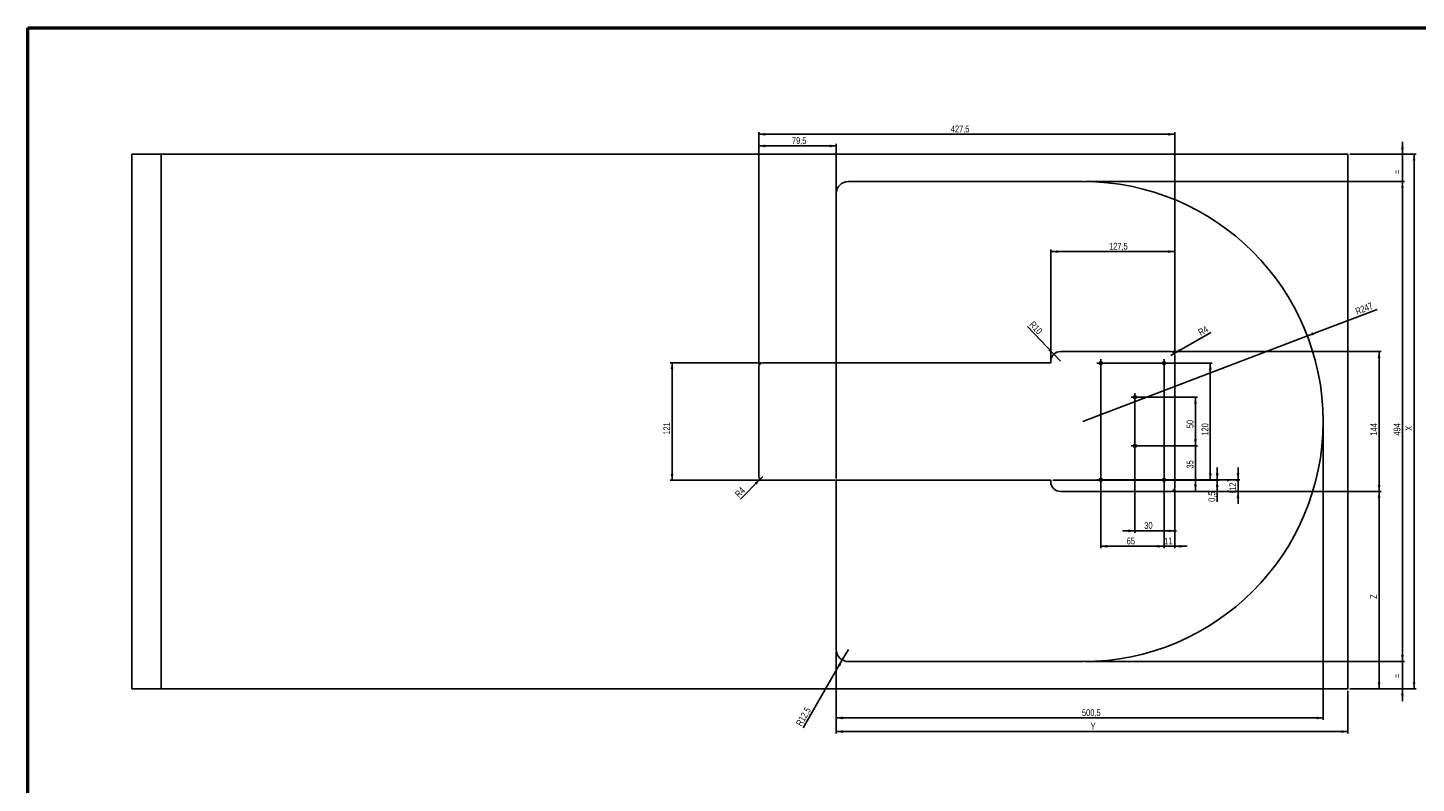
# Model space of a CAD drawing. Header units: millimetres. Extents: x 30 to 2395, y -494 to 1174.
# Tile 2 of 3: x 30 to 1458, y 397 to 1174. Entities that reach past the tile are written whole.
import ezdxf

# ---------------------------------------------------------------- set-up
doc = ezdxf.new("R2010")
doc.units = ezdxf.units.MM
doc.header["$LTSCALE"] = 2
doc.layers.add('DÜNN', color=7, linetype='Continuous')
doc.styles.add('SLDTEXTSTYLE4', font='TXT', dxfattribs={"width": 0.75})
doc.dimstyles.new('SLDDIMSTYLE0', dxfattribs={"dimtxt": 7, "dimasz": 6.604, "dimexe": 0, "dimexo": 0.0625, "dimgap": 1.75, "dimtad": 1, "dimdec": 0, "dimrnd": 1e-09, "dimzin": 12, "dimdsep": 46, "dimtxsty": 'SLDTEXTSTYLE4', "dimsah": 1, "dimcen": 0.09, "dimadec": 0, "dimazin": 3, "dimtfac": 1, "dimtdec": 0, "dimtmove": 0, "dimatfit": 0, "dimfxl": 1, "dimfrac": 2, "dimtolj": 1, "dimtzin": 12, "dimarcsym": 0})
doc.dimstyles.new('SLDDIMSTYLE2', dxfattribs={"dimtxt": 7, "dimasz": 6.604, "dimexe": 0, "dimexo": 0.0625, "dimgap": 1.75, "dimtad": 1, "dimdec": 1, "dimrnd": 1e-09, "dimzin": 12, "dimdsep": 46, "dimtxsty": 'SLDTEXTSTYLE4', "dimsah": 1, "dimcen": 0.09, "dimadec": 0, "dimazin": 3, "dimtfac": 1, "dimtdec": 1, "dimtofl": 0, "dimtmove": 0, "dimatfit": 3, "dimfxl": 1, "dimfrac": 2, "dimtolj": 1, "dimtzin": 12, "dimarcsym": 0})
doc.dimstyles.new('SLDDIMSTYLE3', dxfattribs={"dimtxt": 7, "dimasz": 6.604, "dimexe": 0, "dimexo": 0.0625, "dimgap": 1.75, "dimtad": 1, "dimdec": 0, "dimrnd": 1e-09, "dimzin": 12, "dimdsep": 46, "dimtxsty": 'SLDTEXTSTYLE4', "dimsah": 1, "dimcen": 0.09, "dimadec": 0, "dimazin": 3, "dimtfac": 1, "dimtdec": 0, "dimtofl": 0, "dimtmove": 0, "dimatfit": 3, "dimfxl": 1, "dimfrac": 2, "dimtolj": 1, "dimtzin": 12, "dimarcsym": 0})
doc.dimstyles.new('SLDDIMSTYLE4', dxfattribs={"dimtxt": 7, "dimasz": 6.604, "dimexe": 0, "dimexo": 0.0625, "dimgap": 1.75, "dimtad": 1, "dimdec": 0, "dimrnd": 1e-09, "dimzin": 12, "dimdsep": 46, "dimtxsty": 'SLDTEXTSTYLE4', "dimsah": 1, "dimcen": 0.09, "dimadec": 0, "dimazin": 3, "dimtfac": 1, "dimtofl": 0, "dimtmove": 0, "dimatfit": 3, "dimfxl": 1, "dimfrac": 2, "dimtolj": 1, "dimtzin": 12, "dimarcsym": 0})
doc.dimstyles.new('SLDDIMSTYLE5', dxfattribs={"dimtxt": 7, "dimasz": 6.604, "dimexe": 0, "dimexo": 0.0625, "dimgap": 1.75, "dimtad": 1, "dimdec": 0, "dimrnd": 1e-09, "dimzin": 12, "dimdsep": 46, "dimtxsty": 'SLDTEXTSTYLE4', "dimsah": 1, "dimcen": 0, "dimadec": 0, "dimazin": 3, "dimtfac": 1, "dimtdec": 0, "dimtofl": 0, "dimtmove": 0, "dimatfit": 3, "dimfxl": 1, "dimfrac": 2, "dimtolj": 1, "dimtzin": 12, "dimarcsym": 0})
doc.dimstyles.new('SLDDIMSTYLE6', dxfattribs={"dimtxt": 7, "dimasz": 6.604, "dimexe": 0, "dimexo": 0.0625, "dimgap": 1.75, "dimtad": 1, "dimdec": 1, "dimrnd": 1e-09, "dimzin": 12, "dimdsep": 46, "dimtxsty": 'SLDTEXTSTYLE4', "dimsah": 1, "dimcen": 0, "dimadec": 0, "dimazin": 3, "dimtfac": 1, "dimtdec": 1, "dimtofl": 0, "dimtmove": 0, "dimatfit": 3, "dimfxl": 1, "dimfrac": 2, "dimtolj": 1, "dimtzin": 12, "dimarcsym": 0})
doc.dimstyles.new('SLDDIMSTYLE7', dxfattribs={"dimtxt": 7, "dimasz": 6.604, "dimexe": 0, "dimexo": 0.0625, "dimgap": 1.75, "dimtad": 1, "dimdec": 1, "dimrnd": 1e-09, "dimzin": 12, "dimdsep": 46, "dimtxsty": 'SLDTEXTSTYLE4', "dimsah": 1, "dimcen": 0.09, "dimadec": 0, "dimazin": 3, "dimtfac": 1, "dimtofl": 0, "dimtmove": 0, "dimatfit": 3, "dimfxl": 1, "dimfrac": 2, "dimtolj": 1, "dimtzin": 12, "dimarcsym": 0})
doc.dimstyles.new('SLDDIMSTYLE8', dxfattribs={"dimtxt": 7, "dimasz": 6.604, "dimexe": 0, "dimexo": 0.0625, "dimgap": 1.75, "dimtad": 1, "dimdec": 1, "dimrnd": 1e-09, "dimdsep": 46, "dimtxsty": 'SLDTEXTSTYLE4', "dimsah": 1, "dimcen": 0.09, "dimadec": 0, "dimazin": 2, "dimtfac": 1, "dimtmove": 0, "dimatfit": 0, "dimfxl": 1, "dimfrac": 2, "dimtolj": 1, "dimtzin": 12, "dimarcsym": 0})

# ---------------------------------------------------------------- blocks, each defined once
blk = doc.blocks.new('_D_5')
at = {"layer": 'DÜNN'}
for p, q in [((1362, 766.9), (1362, 461.9)), ((861.5, 532.4), (861.5, 461.9)), ((1362, 463.9), (861.5, 463.9))]:
    blk.add_line(p, q, dxfattribs=at)
for points in [[(861.5, 463.9), (868.1, 462.4), (868.1, 465.3)], [(1362, 463.9), (1355.4, 465.3), (1355.4, 462.4)]]:
    blk.add_solid(points, dxfattribs=at)
at = {"layer": 'DÜNN', "insert": (1114.1, 472.9), "char_height": 7, "attachment_point": 1, "style": 'SLDTEXTSTYLE4'}
blk.add_mtext('500,5', dxfattribs=at)
blk = doc.blocks.new('_D_6')
at = {"layer": 'DÜNN'}
for p, q in [((1389.5, 1043.9), (1457.5, 1043.9)), ((1455.5, 1043.9), (1455.5, 493.9)), ((1389.5, 493.9), (1457.5, 493.9))]:
    blk.add_line(p, q, dxfattribs=at)
for points in [[(1455.5, 1043.9), (1454.1, 1037.3), (1456.9, 1037.3)], [(1455.5, 493.9), (1456.9, 500.5), (1454.1, 500.5)]]:
    blk.add_solid(points, dxfattribs=at)
at = {"layer": 'DÜNN', "insert": (1446.5, 759.3), "char_height": 7, "attachment_point": 1, "rotation": 90, "style": 'SLDTEXTSTYLE4'}
blk.add_mtext('X', dxfattribs=at)
blk = doc.blocks.new('_D_7')
at = {"layer": 'DÜNN'}
for p, q in [((1443.5, 521.9), (1443.5, 534.6)), ((1117, 521.9), (1445.5, 521.9)), ((1443.5, 521.9), (1443.5, 493.9)), ((1389.5, 493.9), (1445.5, 493.9)), ((1443.5, 493.9), (1443.5, 481.2))]:
    blk.add_line(p, q, dxfattribs=at)
for points in [[(1443.5, 521.9), (1444.9, 528.5), (1442.1, 528.5)], [(1443.5, 493.9), (1442.1, 487.3), (1444.9, 487.3)]]:
    blk.add_solid(points, dxfattribs=at)
at = {"layer": 'DÜNN', "insert": (1434.5, 504.9), "char_height": 7, "attachment_point": 1, "rotation": 90, "style": 'SLDTEXTSTYLE4'}
blk.add_mtext('=', dxfattribs=at)
blk = doc.blocks.new('_D_8')
at = {"layer": 'DÜNN'}
for p, q in [((1117, 1015.9), (1445.5, 1015.9)), ((1443.5, 521.9), (1443.5, 1015.9)), ((1117, 521.9), (1445.5, 521.9))]:
    blk.add_line(p, q, dxfattribs=at)
for points in [[(1443.5, 1015.9), (1442.1, 1009.3), (1444.9, 1009.3)], [(1443.5, 521.9), (1444.9, 528.5), (1442.1, 528.5)]]:
    blk.add_solid(points, dxfattribs=at)
at = {"layer": 'DÜNN', "insert": (1434.5, 754.4), "char_height": 7, "attachment_point": 1, "rotation": 90, "style": 'SLDTEXTSTYLE4'}
blk.add_mtext('494', dxfattribs=at)
blk = doc.blocks.new('_D_9')
at = {"layer": 'DÜNN'}
for p, q in [((1443.5, 1043.9), (1443.5, 1056.6)), ((1389.5, 1043.9), (1445.5, 1043.9)), ((1443.5, 1015.9), (1443.5, 1043.9)), ((1117, 1015.9), (1445.5, 1015.9)), ((1443.5, 1015.9), (1443.5, 1003.2))]:
    blk.add_line(p, q, dxfattribs=at)
for points in [[(1443.5, 1043.9), (1444.9, 1050.5), (1442.1, 1050.5)], [(1443.5, 1015.9), (1442.1, 1009.3), (1444.9, 1009.3)]]:
    blk.add_solid(points, dxfattribs=at)
at = {"layer": 'DÜNN', "insert": (1434.5, 1023.5), "char_height": 7, "attachment_point": 1, "rotation": 90, "style": 'SLDTEXTSTYLE4'}
blk.add_mtext('=', dxfattribs=at)
blk = doc.blocks.new('_D_10')
at = {"layer": 'DÜNN'}
for p, q in [((861.5, 532.4), (861.5, 447.9)), ((1387.5, 491.9), (1387.5, 447.9)), ((861.5, 449.9), (1387.5, 449.9))]:
    blk.add_line(p, q, dxfattribs=at)
for points in [[(861.5, 449.9), (868.1, 448.4), (868.1, 451.3)], [(1387.5, 449.9), (1380.9, 451.3), (1380.9, 448.4)]]:
    blk.add_solid(points, dxfattribs=at)
at = {"layer": 'DÜNN', "insert": (1123, 458.9), "char_height": 7, "attachment_point": 1, "style": 'SLDTEXTSTYLE4'}
blk.add_mtext('Y', dxfattribs=at)
blk = doc.blocks.new('_D_11')
at = {"layer": 'DÜNN'}
for q in [(1417.4, 884.2), (1115, 768.9)]:
    blk.add_line((1345.8, 856.9), q, dxfattribs=at)
blk.add_solid([(1345.8, 856.9), (1352.5, 857.9), (1351.4, 860.6)], dxfattribs=at)
at = {"layer": 'DÜNN', "insert": (1394.4, 885.1), "char_height": 7, "attachment_point": 1, "rotation": 20.8752, "style": 'SLDTEXTSTYLE4'}
blk.add_mtext('R247', dxfattribs=at)
blk = doc.blocks.new('_D_12')
at = {"layer": 'DÜNN'}
for q in [(874, 534.4), (827.4, 453.7)]:
    blk.add_line((867.7, 523.5), q, dxfattribs=at)
blk.add_solid([(867.7, 523.5), (863.2, 518.5), (865.7, 517.1)], dxfattribs=at)
at = {"layer": 'DÜNN', "insert": (819.6, 458.2), "char_height": 7, "attachment_point": 1, "rotation": 60, "style": 'SLDTEXTSTYLE4'}
blk.add_mtext('R12,5', dxfattribs=at)
blk = doc.blocks.new('_D_13')
at = {"layer": 'DÜNN'}
for p, q in [((782, 827.4), (782, 1054.4)), ((782, 1052.4), (861.5, 1052.4)), ((861.5, 710.4), (861.5, 1054.4))]:
    blk.add_line(p, q, dxfattribs=at)
for points in [[(782, 1052.4), (788.6, 1050.9), (788.6, 1053.8)], [(861.5, 1052.4), (854.9, 1053.8), (854.9, 1050.9)]]:
    blk.add_solid(points, dxfattribs=at)
at = {"layer": 'DÜNN', "insert": (816, 1061.4), "char_height": 7, "attachment_point": 1, "style": 'SLDTEXTSTYLE4'}
blk.add_mtext('79,5', dxfattribs=at)
blk = doc.blocks.new('_D_14')
at = {"layer": 'DÜNN'}
for p, q in [((782, 827.4), (782, 1066.4)), ((782, 1064.4), (1209.5, 1064.4)), ((1209.5, 838.9), (1209.5, 1066.4))]:
    blk.add_line(p, q, dxfattribs=at)
for points in [[(782, 1064.4), (788.6, 1062.9), (788.6, 1065.8)], [(1209.5, 1064.4), (1202.9, 1065.8), (1202.9, 1062.9)]]:
    blk.add_solid(points, dxfattribs=at)
at = {"layer": 'DÜNN', "insert": (979.3, 1073.4), "char_height": 7, "attachment_point": 1, "style": 'SLDTEXTSTYLE4'}
blk.add_mtext('427,5', dxfattribs=at)
blk = doc.blocks.new('_D_15')
at = {"layer": 'DÜNN'}
for q in [(1246.5, 860.6), (1205.5, 836.9)]:
    blk.add_line((1209, 838.9), q, dxfattribs=at)
blk.add_solid([(1209, 838.9), (1215.4, 840.9), (1214, 843.4)], dxfattribs=at)
at = {"layer": 'DÜNN', "insert": (1232.7, 862.9), "char_height": 7, "attachment_point": 1, "rotation": 30, "style": 'SLDTEXTSTYLE4'}
blk.add_mtext('R4', dxfattribs=at)
blk = doc.blocks.new('_D_16')
at = {"layer": 'DÜNN'}
for p, q in [((1198.5, 826.9), (1198.5, 638.5)), ((1209.5, 698.9), (1209.5, 638.5)), ((1198.5, 640.5), (1185.8, 640.5)), ((1198.5, 640.5), (1209.5, 640.5)), ((1209.5, 640.5), (1222.2, 640.5))]:
    blk.add_line(p, q, dxfattribs=at)
for points in [[(1198.5, 640.5), (1191.9, 641.9), (1191.9, 639)], [(1209.5, 640.5), (1216.1, 639), (1216.1, 641.9)]]:
    blk.add_solid(points, dxfattribs=at)
at = {"layer": 'DÜNN', "insert": (1198.7, 649.5), "char_height": 7, "attachment_point": 1, "style": 'SLDTEXTSTYLE4'}
blk.add_mtext('11', dxfattribs=at)
blk = doc.blocks.new('_D_17')
at = {"layer": 'DÜNN'}
for p, q in [((1133.5, 826.9), (1133.5, 638.5)), ((1198.5, 826.9), (1198.5, 638.5)), ((1198.5, 640.5), (1133.5, 640.5))]:
    blk.add_line(p, q, dxfattribs=at)
for points in [[(1133.5, 640.5), (1140.1, 639), (1140.1, 641.9)], [(1198.5, 640.5), (1191.9, 641.9), (1191.9, 639)]]:
    blk.add_solid(points, dxfattribs=at)
at = {"layer": 'DÜNN', "insert": (1160.1, 649.5), "char_height": 7, "attachment_point": 1, "style": 'SLDTEXTSTYLE4'}
blk.add_mtext('65', dxfattribs=at)
blk = doc.blocks.new('_D_18')
at = {"layer": 'DÜNN'}
for p, q in [((1198.5, 826.9), (1198.5, 654.3)), ((1168.5, 791.9), (1168.5, 654.3)), ((1168.5, 656.3), (1155.8, 656.3)), ((1168.5, 656.3), (1198.5, 656.3)), ((1198.5, 656.3), (1211.2, 656.3))]:
    blk.add_line(p, q, dxfattribs=at)
for points in [[(1168.5, 656.3), (1161.9, 657.8), (1161.9, 654.9)], [(1198.5, 656.3), (1205.1, 654.9), (1205.1, 657.8)]]:
    blk.add_solid(points, dxfattribs=at)
at = {"layer": 'DÜNN', "insert": (1178.2, 665.4), "char_height": 7, "attachment_point": 1, "style": 'SLDTEXTSTYLE4'}
blk.add_mtext('30', dxfattribs=at)
blk = doc.blocks.new('_D_19')
at = {"layer": 'DÜNN'}
for p, q in [((1253.1, 708.9), (1253.1, 721.6)), ((1084, 708.4), (1255.1, 708.4)), ((1135.5, 708.9), (1255.1, 708.9)), ((1253.1, 708.9), (1253.1, 708.4)), ((1253.1, 708.4), (1253.1, 686.2))]:
    blk.add_line(p, q, dxfattribs=at)
for points in [[(1253.1, 708.9), (1254.6, 715.5), (1251.7, 715.5)], [(1253.1, 708.4), (1251.7, 701.8), (1254.6, 701.8)]]:
    blk.add_solid(points, dxfattribs=at)
at = {"layer": 'DÜNN', "insert": (1244.1, 686.2), "char_height": 7, "attachment_point": 1, "rotation": 90, "style": 'SLDTEXTSTYLE4'}
blk.add_mtext('0,5', dxfattribs=at)
blk = doc.blocks.new('_D_20')
at = {"layer": 'DÜNN'}
for p, q in [((1135.5, 828.9), (1248, 828.9)), ((1246, 708.9), (1246, 828.9)), ((1135.5, 708.9), (1248, 708.9))]:
    blk.add_line(p, q, dxfattribs=at)
for points in [[(1246, 828.9), (1244.6, 822.3), (1247.5, 822.3)], [(1246, 708.9), (1247.5, 715.5), (1244.6, 715.5)]]:
    blk.add_solid(points, dxfattribs=at)
at = {"layer": 'DÜNN', "insert": (1237, 754.4), "char_height": 7, "attachment_point": 1, "rotation": 90, "style": 'SLDTEXTSTYLE4'}
blk.add_mtext('120', dxfattribs=at)
blk = doc.blocks.new('_D_21')
at = {"layer": 'DÜNN'}
for p, q in [((1170.5, 793.9), (1232.7, 793.9)), ((1230.7, 743.9), (1230.7, 793.9)), ((1170.5, 743.9), (1232.7, 743.9))]:
    blk.add_line(p, q, dxfattribs=at)
for points in [[(1230.7, 793.9), (1229.3, 787.3), (1232.1, 787.3)], [(1230.7, 743.9), (1232.1, 750.5), (1229.3, 750.5)]]:
    blk.add_solid(points, dxfattribs=at)
at = {"layer": 'DÜNN', "insert": (1221.7, 762), "char_height": 7, "attachment_point": 1, "rotation": 90, "style": 'SLDTEXTSTYLE4'}
blk.add_mtext('50', dxfattribs=at)
blk = doc.blocks.new('_D_22')
at = {"layer": 'DÜNN'}
for p, q in [((1230.7, 743.9), (1230.7, 756.6)), ((1170.5, 743.9), (1232.7, 743.9)), ((1230.7, 743.9), (1230.7, 708.9)), ((1200.5, 708.9), (1232.7, 708.9)), ((1230.7, 708.9), (1230.7, 696.2))]:
    blk.add_line(p, q, dxfattribs=at)
for points in [[(1230.7, 743.9), (1232.1, 750.5), (1229.3, 750.5)], [(1230.7, 708.9), (1229.3, 702.3), (1232.1, 702.3)]]:
    blk.add_solid(points, dxfattribs=at)
at = {"layer": 'DÜNN', "insert": (1221.7, 720.5), "char_height": 7, "attachment_point": 1, "rotation": 90, "style": 'SLDTEXTSTYLE4'}
blk.add_mtext('35', dxfattribs=at)
blk = doc.blocks.new('_D_23')
at = {"layer": 'DÜNN'}
for q in [(762.9, 688.9), (786, 712.4)]:
    blk.add_line((783.2, 709.5), q, dxfattribs=at)
blk.add_solid([(783.2, 709.5), (777.5, 705.8), (779.6, 703.8)], dxfattribs=at)
at = {"layer": 'DÜNN', "insert": (756.6, 695.1), "char_height": 7, "attachment_point": 1, "rotation": 45.5008, "style": 'SLDTEXTSTYLE4'}
blk.add_mtext('R4', dxfattribs=at)
blk = doc.blocks.new('_D_24')
at = {"layer": 'DÜNN'}
for p, q in [((784, 829.4), (690.8, 829.4)), ((692.8, 829.4), (692.8, 708.4)), ((784, 708.4), (690.8, 708.4))]:
    blk.add_line(p, q, dxfattribs=at)
for points in [[(692.8, 829.4), (691.3, 822.8), (694.2, 822.8)], [(692.8, 708.4), (694.2, 715), (691.3, 715)]]:
    blk.add_solid(points, dxfattribs=at)
at = {"layer": 'DÜNN', "insert": (683.7, 755.3), "char_height": 7, "attachment_point": 1, "rotation": 90, "style": 'SLDTEXTSTYLE4'}
blk.add_mtext('121', dxfattribs=at)
blk = doc.blocks.new('_D_25')
at = {"layer": 'DÜNN'}
for q in [(1058, 866.7), (1092, 830.9)]:
    blk.add_line((1085.1, 838.1), q, dxfattribs=at)
blk.add_solid([(1085.1, 838.1), (1081.6, 843.9), (1079.5, 841.9)], dxfattribs=at)
at = {"layer": 'DÜNN', "insert": (1064.5, 872.8), "char_height": 7, "attachment_point": 1, "rotation": 313.527, "style": 'SLDTEXTSTYLE4'}
blk.add_mtext('R10', dxfattribs=at)
blk = doc.blocks.new('_D_26')
at = {"layer": 'DÜNN'}
for p, q in [((1082, 831.4), (1082, 945.7)), ((1082, 943.7), (1209.5, 943.7)), ((1209.5, 838.9), (1209.5, 945.7))]:
    blk.add_line(p, q, dxfattribs=at)
for points in [[(1082, 943.7), (1088.6, 942.3), (1088.6, 945.1)], [(1209.5, 943.7), (1202.9, 945.1), (1202.9, 942.3)]]:
    blk.add_solid(points, dxfattribs=at)
at = {"layer": 'DÜNN', "insert": (1142, 952.7), "char_height": 7, "attachment_point": 1, "style": 'SLDTEXTSTYLE4'}
blk.add_mtext('127,5', dxfattribs=at)
blk = doc.blocks.new('_D_27')
at = {"layer": 'DÜNN'}
for p, q in [((1274.5, 708.9), (1274.5, 721.6)), ((1135.5, 708.9), (1276.5, 708.9)), ((1274.5, 696.9), (1274.5, 708.9)), ((1207.5, 696.9), (1276.5, 696.9)), ((1274.5, 696.9), (1274.5, 684.2))]:
    blk.add_line(p, q, dxfattribs=at)
for centre, start, end in [((1268.9, 696.8), 63.4349, 116.5651), ((1268.9, 708.7), 243.4349, 296.5651)]:
    blk.add_arc(centre, 12.4, start, end, dxfattribs=at)
for points in [[(1274.5, 708.9), (1275.9, 715.5), (1273.1, 715.5)], [(1274.5, 696.9), (1273.1, 690.3), (1275.9, 690.3)]]:
    blk.add_solid(points, dxfattribs=at)
at = {"layer": 'DÜNN', "insert": (1265.5, 697.6), "char_height": 7, "attachment_point": 1, "rotation": 90, "style": 'SLDTEXTSTYLE4'}
blk.add_mtext('12', dxfattribs=at)
blk = doc.blocks.new('_D_28')
at = {"layer": 'DÜNN'}
for p, q in [((1207.5, 696.9), (1421.5, 696.9)), ((1419.5, 696.9), (1419.5, 493.9)), ((1389.5, 493.9), (1421.5, 493.9))]:
    blk.add_line(p, q, dxfattribs=at)
for points in [[(1419.5, 696.9), (1418.1, 690.3), (1420.9, 690.3)], [(1419.5, 493.9), (1420.9, 500.5), (1418.1, 500.5)]]:
    blk.add_solid(points, dxfattribs=at)
at = {"layer": 'DÜNN', "insert": (1410.5, 586.4), "char_height": 7, "attachment_point": 1, "rotation": 90, "style": 'SLDTEXTSTYLE4'}
blk.add_mtext('Z', dxfattribs=at)
blk = doc.blocks.new('_D_29')
at = {"layer": 'DÜNN'}
for p, q in [((1207.5, 840.9), (1421.5, 840.9)), ((1419.5, 696.9), (1419.5, 840.9)), ((1207.5, 696.9), (1421.5, 696.9))]:
    blk.add_line(p, q, dxfattribs=at)
for points in [[(1419.5, 840.9), (1418.1, 834.3), (1420.9, 834.3)], [(1419.5, 696.9), (1420.9, 703.5), (1418.1, 703.5)]]:
    blk.add_solid(points, dxfattribs=at)
at = {"layer": 'DÜNN', "insert": (1410.5, 754.4), "char_height": 7, "attachment_point": 1, "rotation": 90, "style": 'SLDTEXTSTYLE4'}
blk.add_mtext('144', dxfattribs=at)
blk = doc.blocks.new('SW_CENTERMARKSYMBOL_0')
at = {"layer": 'DÜNN', "color": 0}
for p, q in [((-2.5, 0), (-4, 0)), ((0, 0), (-2.5, 0)), ((0, 2.5), (0, 4)), ((0, 0), (0, 2.5)), ((0, 0), (0, -2.5)), ((0, 0), (2.5, 0)), ((2.5, 0), (4, 0)), ((0, -2.5), (0, -4))]:
    blk.add_line(p, q, dxfattribs=at)
blk = doc.blocks.new('SW_CENTERMARKSYMBOL_1')
at = {"layer": 'DÜNN', "color": 0}
for p, q in [((-2.5, 0), (-4, 0)), ((0, 0), (-2.5, 0)), ((0, 2.5), (0, 4)), ((0, 0), (0, 2.5)), ((0, 0), (0, -2.5)), ((0, 0), (2.5, 0)), ((2.5, 0), (4, 0)), ((0, -2.5), (0, -4))]:
    blk.add_line(p, q, dxfattribs=at)
blk = doc.blocks.new('SW_CENTERMARKSYMBOL_2')
at = {"layer": 'DÜNN', "color": 0}
for p, q in [((-2.5, 0), (-4, 0)), ((0, 0), (-2.5, 0)), ((0, 2.5), (0, 4)), ((0, 0), (0, 2.5)), ((0, 0), (0, -2.5)), ((0, 0), (2.5, 0)), ((2.5, 0), (4, 0)), ((0, -2.5), (0, -4))]:
    blk.add_line(p, q, dxfattribs=at)
blk = doc.blocks.new('SW_CENTERMARKSYMBOL_3')
at = {"layer": 'DÜNN', "color": 0}
for p, q in [((-2.5, 0), (-4, 0)), ((0, 0), (-2.5, 0)), ((0, 2.5), (0, 4)), ((0, 0), (0, 2.5)), ((0, 0), (0, -2.5)), ((0, 0), (2.5, 0)), ((2.5, 0), (4, 0)), ((0, -2.5), (0, -4))]:
    blk.add_line(p, q, dxfattribs=at)
blk = doc.blocks.new('SW_CENTERMARKSYMBOL_4')
at = {"layer": 'DÜNN', "color": 0}
for p, q in [((-2.5, 0), (-4, 0)), ((0, 0), (-2.5, 0)), ((0, 2.5), (0, 4)), ((0, 0), (0, 2.5)), ((0, 0), (0, -2.5)), ((0, 0), (2.5, 0)), ((2.5, 0), (4, 0)), ((0, -2.5), (0, -4))]:
    blk.add_line(p, q, dxfattribs=at)
blk = doc.blocks.new('SW_CENTERMARKSYMBOL_5')
at = {"layer": 'DÜNN', "color": 0}
for p, q in [((-2.5, 0), (-4, 0)), ((0, 0), (-2.5, 0)), ((0, 2.5), (0, 4)), ((0, 0), (0, 2.5)), ((0, 0), (0, -2.5)), ((0, 0), (2.5, 0)), ((2.5, 0), (4, 0)), ((0, -2.5), (0, -4))]:
    blk.add_line(p, q, dxfattribs=at)

msp = doc.modelspace()

# ---------------------------------------------------------------- linework, layer by layer
at = {"color": 7, "linetype": 'Continuous', "lineweight": 50}
for p, q in [((30.4, 1174), (1668, 1174)), ((30.4, 14), (30.4, 1174))]:
    msp.add_line(p, q, dxfattribs=at)
at = {"color": 7, "linetype": 'Continuous', "lineweight": 25}
for p, q in [((137.5, 1043.86), (137.5, 493.86)), ((137.5, 1043.86), (167.5, 1043.86)), ((167.5, 1043.86), (167.5, 493.86)), ((167.5, 1043.86), (1387.5, 1043.86)), ((1387.5, 1043.86), (1387.5, 493.86)), ((1115, 1015.86), (874, 1015.86)), ((861.5, 1003.36), (861.5, 829.36)), ((861.5, 829.36), (786, 829.36)), ((861.5, 829.36), (1082, 829.36)), ((1082, 829.36), (1082, 830.86)), ((1205.5, 840.86), (1092, 840.86)), ((1209.5, 700.86), (1209.5, 836.86)), ((782, 825.36), (782, 712.36)), ((786, 708.36), (861.5, 708.36)), ((861.5, 708.36), (861.5, 534.36)), ((1082, 708.36), (861.5, 708.36)), ((1082, 706.86), (1082, 708.36)), ((1092, 696.86), (1205.5, 696.86)), ((874, 521.86), (1115, 521.86)), ((137.5, 493.86), (167.5, 493.86)), ((167.5, 493.86), (1387.5, 493.86))]:
    msp.add_line(p, q, dxfattribs=at)
for centre in [(1133.5, 828.86), (1198.5, 828.86), (1168.5, 793.86), (1168.5, 743.86), (1133.5, 708.86), (1198.5, 708.86)]:
    msp.add_circle(centre, 1.5, dxfattribs=at)
for centre, radius, start, end in [((874, 1003.36), 12.5, 90, 180), ((1115, 768.86), 247, 270, 90), ((786, 825.36), 4, 90, 180), ((1092, 830.86), 10, 90, 180), ((1205.5, 836.86), 4, 0, 90), ((786, 712.36), 4, 180, 270), ((1092, 706.86), 10, 180, 270), ((1205.5, 700.86), 4, 270, 0), ((874, 534.36), 12.5, 180, 270)]:
    msp.add_arc(centre, radius, start, end, dxfattribs=at)

# ---------------------------------------------------------------- block references
at = {"layer": 'DÜNN'}
for name, p in [('SW_CENTERMARKSYMBOL_1', (1133.5, 828.86)), ('SW_CENTERMARKSYMBOL_5', (1198.5, 828.86)), ('SW_CENTERMARKSYMBOL_0', (1168.5, 793.86)), ('SW_CENTERMARKSYMBOL_4', (1168.5, 743.86)), ('SW_CENTERMARKSYMBOL_2', (1133.5, 708.86)), ('SW_CENTERMARKSYMBOL_3', (1198.5, 708.86))]:
    msp.add_blockref(name, p, dxfattribs=at)

# ---------------------------------------------------------------- dimensions: what is measured, and where the dimension line sits
for base, p1, p2, dimstyle, picture, middle in [((1209.5, 1064.36), (782, 825.36), (1209.5, 836.86), 'SLDDIMSTYLE7', '_D_14', (990.96, 1064.36)), ((861.5, 1052.36), (782, 825.36), (861.5, 708.36), 'SLDDIMSTYLE7', '_D_13', (825.02, 1052.36)), ((1209.5, 943.69), (1082, 829.36), (1209.5, 836.86), 'SLDDIMSTYLE2', '_D_26', (1153.62, 943.69)), ((1133.5, 640.47), (1198.5, 828.86), (1133.5, 828.86), 'SLDDIMSTYLE3', '_D_17', (1165.26, 640.47)), ((1198.5, 656.34), (1168.5, 793.86), (1198.5, 828.86), 'SLDDIMSTYLE0', '_D_18', (1183.35, 656.34)), ((1209.5, 640.47), (1198.5, 828.86), (1209.5, 700.86), 'SLDDIMSTYLE0', '_D_16', (1203.92, 640.47)), ((861.5, 463.86), (1362, 768.86), (861.5, 534.36), 'SLDDIMSTYLE2', '_D_5', (1125.76, 463.86)), ((1387.5, 449.86), (861.5, 534.36), (1387.5, 493.86), 'SLDDIMSTYLE4', '_D_10', (1125.76, 449.86))]:
    dim = msp.add_linear_dim(base=base, p1=p1, p2=p2, dimstyle=dimstyle, dxfattribs=at)
    dim.commit()
    dim.dimension.update_dxf_attribs({"geometry": picture, "text_midpoint": middle, "dimtype": 160})
for base, p1, p2, dimstyle, picture, middle in [((1443.5, 1043.86), (1115, 1015.86), (1387.5, 1043.86), 'SLDDIMSTYLE0', '_D_9', (1443.5, 1026.31)), ((1455.5, 493.86), (1387.5, 1043.86), (1387.5, 493.86), 'SLDDIMSTYLE3', '_D_6', (1455.5, 762.12)), ((1443.5, 1015.86), (1115, 521.86), (1115, 1015.86), 'SLDDIMSTYLE3', '_D_8', (1443.5, 762.12)), ((692.76, 708.36), (786, 829.36), (786, 708.36), 'SLDDIMSTYLE3', '_D_24', (692.76, 763.01)), ((1246.03, 828.86), (1133.5, 708.86), (1133.5, 828.86), 'SLDDIMSTYLE4', '_D_20', (1246.03, 762.12)), ((1419.5, 840.86), (1205.5, 696.86), (1205.5, 840.86), 'SLDDIMSTYLE3', '_D_29', (1419.5, 762.12)), ((1230.7, 793.86), (1168.5, 743.86), (1168.5, 793.86), 'SLDDIMSTYLE3', '_D_21', (1230.7, 767.19)), ((1230.7, 708.86), (1168.5, 743.86), (1198.5, 708.86), 'SLDDIMSTYLE0', '_D_22', (1230.7, 725.7)), ((1253.14, 708.36), (1133.5, 708.86), (1082, 708.36), 'SLDDIMSTYLE8', '_D_19', (1253.14, 692.71)), ((1419.5, 493.86), (1205.5, 696.86), (1387.5, 493.86), 'SLDDIMSTYLE3', '_D_28', (1419.5, 588.61)), ((1443.5, 493.86), (1115, 521.86), (1387.5, 493.86), 'SLDDIMSTYLE0', '_D_7', (1443.5, 507.7))]:
    dim = msp.add_linear_dim(base=base, p1=p1, p2=p2, angle=90, dimstyle=dimstyle, dxfattribs=at)
    dim.commit()
    dim.dimension.update_dxf_attribs({"geometry": picture, "text_midpoint": middle, "dimtype": 160})
for center, mpoint, dimstyle, picture, middle in [((1115, 768.86), (1345.79, 856.87), 'SLDDIMSTYLE5', '_D_11', (1407.55, 880.43)), ((1092, 830.86), (1085.11, 838.11), 'SLDDIMSTYLE5', '_D_25', (1063.26, 861.12)), ((1205.5, 836.86), (1208.96, 838.86), 'SLDDIMSTYLE5', '_D_15', (1242.15, 858.02)), ((786, 712.36), (783.19, 709.51), 'SLDDIMSTYLE5', '_D_23', (766.36, 692.37)), ((874, 534.36), (867.75, 523.53), 'SLDDIMSTYLE6', '_D_12', (833.3, 463.86))]:
    dim = msp.add_radius_dim(center=center, mpoint=mpoint, dimstyle=dimstyle, dxfattribs=at)
    dim.commit()
    dim.dimension.update_dxf_attribs({"geometry": picture, "text_midpoint": middle, "dimtype": 164})
dim = msp.add_linear_dim(base=(1274.49, 708.86), p1=(1205.5, 696.86), p2=(1133.5, 708.86), angle=90, text='(<>)', dimstyle='SLDDIMSTYLE0', dxfattribs=at)
dim.commit()
dim.dimension.update_dxf_attribs({"geometry": '_D_27', "text_midpoint": (1274.49, 702.78), "dimtype": 160})

doc.saveas('drawing.dxf')
